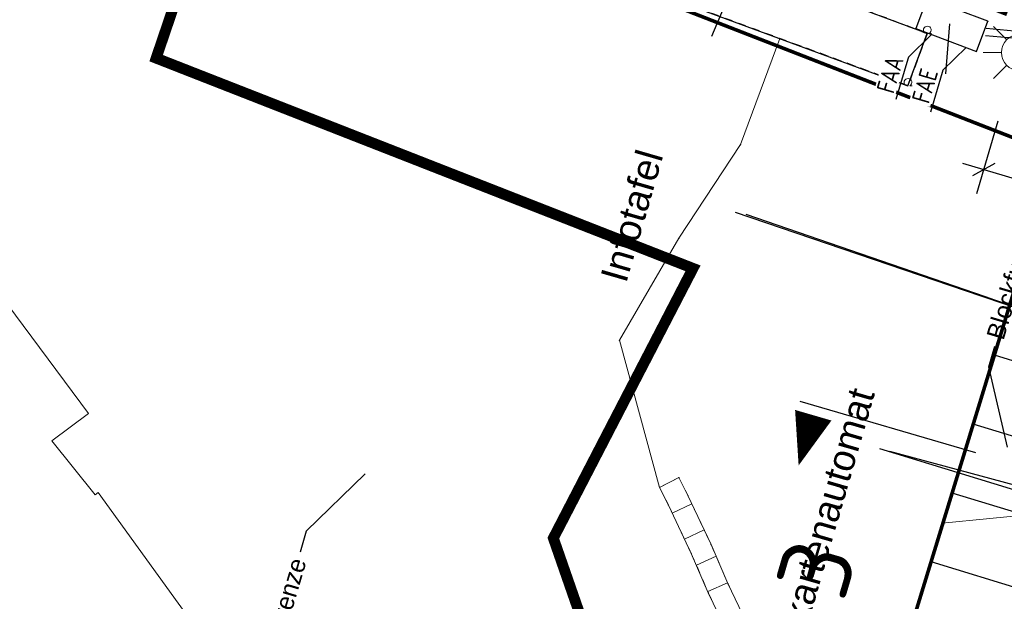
# Model space of a CAD drawing. Header units: millimetres. Extents: x -191 to 81095, y -508122 to 28741.
# Tile 84 of 251: x 4987.27 to 5000.93, y 10023.42 to 10031.49. Entities that reach past the tile are written whole.
import ezdxf
from ezdxf import colors
from ezdxf.entities.mleader import LeaderData, LeaderLine
from ezdxf.math import Vec2, Vec3

# ---------------------------------------------------------------- set-up
doc = ezdxf.new("R2010")
doc.units = ezdxf.units.MM
for name, pattern in [('1', [0]), ('ACAD_ISO10W100', [18, 12, -3, 0, -3]), ('AUSGEZOGEN', [2, 1, 1]), ('DASHED', [19.05, 12.7, -6.35]), ('Marx-Verm$0$1', [0]), ('Marx-Verm$0$15', [0]), ('Marx-Verm$0$2', [0.16, 0.06, -0.1]), ('Marx-Verm$0$4', [0.36, 0.16, -0.2]), ('STRICHPUNKTX2', [50.8, 25.4, -12.7, 0, -12.7]), ('VE22-087 DB - VST Hervest-Dorsten ALK VA2736$0$1', [0]), ('VERDECKT2', [4.7625, 3.175, -1.5875])]:
    doc.linetypes.add(name, pattern=pattern)
doc.layers.get('0').update_dxf_attribs({"color": 251})
doc.layers.add('B.E.P. KTB', color=1, linetype='DASHED', true_color=0xff0000)
for name, color, linetype, lineweight in [('BOESCHUNGEN', 251, '1', 25), ('Marx-Verm$0$BOESCHUNGEN', 251, 'Marx-Verm$0$1', 25), ('Marx-Verm$0$BStrasse-txt', 251, 'Marx-Verm$0$1', 25), ('Marx-Verm$0$BTopogrf', 251, 'Marx-Verm$0$1', 18), ('Marx-Verm$0$L_B-Bstg', 251, 'Marx-Verm$0$1', 18), ('Marx-Verm$0$L_BTopogrf', 251, 'Marx-Verm$0$1', 18), ('Marx-Verm$0$L_Hecke', 251, 'Marx-Verm$0$1', 18), ('Marx-Verm$0$S_B-Bstg', 251, 'Marx-Verm$0$1', 18), ('Marx-Verm$0$S_BStrasse', 251, 'Marx-Verm$0$1', 18), ('Marx-Verm$0$S_BTopogrf', 251, 'Marx-Verm$0$1', 18), ('TTK-P-Text unten', 12, 'Continuous', 25), ('TTK-P-Treppe oben', 12, 'Continuous', 25), ('VE22-087 DB - VST Hervest-Dorsten ALK VA2736$0$AX_Bahnverkehr', 7, 'VE22-087 DB - VST Hervest-Dorsten ALK VA2736$0$1', 18), ('VE22-087 DB - VST Hervest-Dorsten ALK VA2736$0$AX_Flurstueck', 9, 'VE22-087 DB - VST Hervest-Dorsten ALK VA2736$0$1', 18), ('VE22-087 DB - VST Hervest-Dorsten ALK VA2736$0$AX_Gebaeude', 7, 'VE22-087 DB - VST Hervest-Dorsten ALK VA2736$0$1', 18), ('VE22-087 DB - VST Hervest-Dorsten ALK VA2736$0$AX_Gehoelz', 7, 'VE22-087 DB - VST Hervest-Dorsten ALK VA2736$0$1', 18), ('VE22-087 DB - VST Hervest-Dorsten ALK VA2736$0$AX_Gelaendekante', 7, 'VE22-087 DB - VST Hervest-Dorsten ALK VA2736$0$1', 18)]:
    doc.layers.add(name, color=color, linetype=linetype, lineweight=lineweight)
for name, color, linetype in [('TTK-B-Böschung', 251, 'Continuous'), ('TTK-DB-Grenze', 110, 'AUSGEZOGEN'), ('TTK-P-Böschung', 140, 'Continuous'), ('TTK-Schnittlinien', 3, 'Continuous'), ('TTK-Schnittlinien 100', 3, 'Continuous'), ('XREF ALK Kataster', 251, 'Continuous'), ('XREF Nachvermessung', 7, 'Continuous'), ('XYYY_61100---_Allgemeine Ausstattung', 7, 'Continuous')]:
    doc.layers.add(name, color=color, linetype=linetype)
doc.layers.add('TTK-P-Planfeststellungsgrenze 100', color=7, linetype='VERDECKT2', lineweight=50, true_color=0x000000)
doc.styles.add('AKG DIN 6776', font='AKG_DIN67.TTF')
doc.styles.add('iso', font='isocpeur.ttf')
doc.styles.add('ISOCP', font='ISOCP.SHX', dxfattribs={"width": 0.9})
doc.styles.add('Marx-Verm$0$Standard', font='arial.ttf')
doc.dimstyles.new('TTK', dxfattribs={"dimtxt": 2.5, "dimasz": 2.5, "dimexe": 3.5, "dimexo": 0.1, "dimgap": 1, "dimtad": 1, "dimzin": 0, "dimtxsty": 'AKG DIN 6776', "dimblk": 'OBLIQUE', "dimcen": -0.09, "dimdle": 3, "dimclrd": 256, "dimclre": 256, "dimclrt": 256, "dimadec": 3, "dimazin": 0, "dimtfac": 1, "dimtofl": 0, "dimtmove": 0, "dimatfit": 3, "dimldrblk": 'OBLIQUE', "dimfxl": 7, "dimfxlon": 1, "dimtolj": 1, "dimtzin": 0, "dimlwd": -1, "dimlwe": -1, "dimarcsym": 0})

# ---------------------------------------------------------------- blocks, each defined once
blk = doc.blocks.new('VE22-087 DB - VST Hervest-Dorsten ALK VA2736')
at = {"layer": 'VE22-087 DB - VST Hervest-Dorsten ALK VA2736$0$AX_Bahnverkehr', "color": 253, "linetype": 'VE22-087 DB - VST Hervest-Dorsten ALK VA2736$0$1', "lineweight": 13, "ltscale": 0.5, "true_color": 0x999999}
blk.add_polyline3d([(5021.592, 10020.383, 0), (5025.631, 10034.472, 0), (5028.921, 10045.946, 0), (5023.592, 10046.001, 0), (5019.829, 10046.04, 0), (5014.547, 10046.094, 0), (5014.054, 10046.099, 0), (5013.134, 10045.965, 0), (5013.103, 10045.869, 0), (5009.653, 10045.1, 0), (5008.721, 10044.683, 0), (5007.881, 10044.141, 0), (5007.167, 10043.447, 0), (5006.648, 10042.553, 0), (5004.886, 10036.705, 0), (5003.021, 10037.315, 0), (5002.505, 10035.892, 0), (5000.937, 10031.57, 0), (4996.682, 10033.201, 0), (4996.006, 10031.812, 0), (5001.64, 10029.619, 0), (5002.092, 10031.19, 0), (5007.085, 10029.551, 0), (5004.942, 10022.352, 0)], dxfattribs=at)
at = {"layer": 'VE22-087 DB - VST Hervest-Dorsten ALK VA2736$0$AX_Flurstueck', "linetype": 'VE22-087 DB - VST Hervest-Dorsten ALK VA2736$0$1', "lineweight": 13, "ltscale": 0.5}
for points in [[(5028.921, 10045.946, 0), (5023.592, 10046.001, 0), (5019.829, 10046.04, 0), (5014.547, 10046.094, 0), (5014.054, 10046.099, 0), (5013.134, 10045.965, 0), (5013.103, 10045.869, 0), (5009.653, 10045.1, 0), (5008.721, 10044.683, 0), (5007.881, 10044.141, 0), (5007.167, 10043.447, 0), (5006.648, 10042.553, 0), (5004.886, 10036.705, 0), (5004.415, 10035.142, 0), (5002.505, 10035.892, 0), (5000.937, 10031.57, 0), (4996.682, 10033.201, 0), (4996.006, 10031.812, 0), (5001.64, 10029.619, 0), (4996.984, 10014.411, 0), (4995.413, 10009.282, 0), (4990.717, 9993.941, 0)], [(4969.96, 9970.944, 0), (4976.72, 9984.593, 0), (4978.885, 9987.472, 0), (4981.445, 9989.864, 0), (4985.47, 9991.158, 0), (4990.717, 9993.941, 0), (4995.413, 10009.282, 0), (4996.984, 10014.411, 0), (5001.64, 10029.619, 0), (4996.006, 10031.812, 0), (4985.251, 10035.998, 0), (4982.373, 10033.908, 0), (4967.407, 10023.037, 0), (4974.966, 10012.861, 0), (4974.039, 10009.677, 0), (4972.263, 10003.721, 0), (4973.65, 10003.29, 0), (4971.391, 9995.428, 0), (4969.306, 9991.388, 0), (4967.445, 9987.782, 0), (4967.674, 9987.659, 0), (4957.352, 9968.122, 0)]]:
    blk.add_polyline3d(points, dxfattribs=at)
at = {"layer": 'VE22-087 DB - VST Hervest-Dorsten ALK VA2736$0$AX_Gebaeude', "color": 7, "linetype": 'VE22-087 DB - VST Hervest-Dorsten ALK VA2736$0$1', "lineweight": 13, "ltscale": 0.5}
blk.add_polyline3d([(4988.224, 10026.023, 0), (4982.373, 10033.908, 0), (4967.407, 10023.037, 0), (4964.813, 10026.499, 0), (4964.043, 10026.509, 0), (4964.043, 10026.455, 0), (4964, 10023.279, 0), (4968.14, 10017.718, 0), (4968.105, 10017.688, 0), (4970.726, 10014.137, 0), (4970.768, 10014.163, 0), (4972.18, 10012.263, 0), (4975.954, 10011.17, 0), (4973.65, 10003.29, 0), (4971.892, 9997.151, 0), (4985.211, 9993.29, 0), (4992.738, 10018.869, 0), (4988.358, 10024.926, 0), (4988.317, 10024.897, 0), (4987.713, 10025.643, 0)], close=True, dxfattribs=at)
at = {"layer": 'VE22-087 DB - VST Hervest-Dorsten ALK VA2736$0$AX_Gehoelz', "color": 3, "linetype": 'VE22-087 DB - VST Hervest-Dorsten ALK VA2736$0$1', "lineweight": 13, "ltscale": 0.5, "true_color": 0x00ff00}
blk.add_polyline3d([(4990.955, 9973.136, 0), (4993.531, 9982.198, 0), (4997.431, 9995.921, 0), (5000.966, 10008.361, 0), (5004.942, 10022.352, 0), (5007.085, 10029.551, 0), (5002.092, 10031.19, 0), (5001.64, 10029.619, 0), (4996.984, 10014.411, 0), (4995.413, 10009.282, 0), (4990.717, 9993.941, 0), (4985.47, 9991.158, 0), (4981.445, 9989.864, 0), (4978.885, 9987.472, 0), (4976.72, 9984.593, 0), (4969.96, 9970.944, 0)], dxfattribs=at)
at = {"layer": 'VE22-087 DB - VST Hervest-Dorsten ALK VA2736$0$AX_Gelaendekante', "color": 18, "linetype": 'VE22-087 DB - VST Hervest-Dorsten ALK VA2736$0$1', "lineweight": 13, "ltscale": 0.5, "true_color": 0x520000}
for points in [[(5004.691, 10024.955, 0), (5000.065, 10024.502, 0)], [(5000.065, 10024.502, 0), (4996.984, 10014.411, 0), (4995.413, 10009.282, 0), (4990.717, 9993.941, 0), (4985.47, 9991.158, 0), (4981.445, 9989.864, 0), (4978.885, 9987.472, 0), (4976.72, 9984.593, 0), (4969.96, 9970.944, 0), (4968.003, 9943.268, 0), (4963.962, 9931.131, 0), (4960.346, 9919.649, 0), (4958.085, 9912.486, 0), (4955.939, 9905.685, 0), (4956.739, 9904.074, 0)]]:
    blk.add_polyline3d(points, dxfattribs=at)
blk = doc.blocks.new('_OBLIQUE')
at = {"color": 0, "linetype": 'ByBlock'}
blk.add_line((-0.5, -0.5), (0.5, 0.5), dxfattribs=at)
blk = doc.blocks.new('*D1314')
at = {"layer": 'DEFPOINTS', "color": 0}
for p in [(5001.472, 10032.222), (5000.639, 10029.407), (5007.222, 10028.289)]:
    blk.add_point(p, dxfattribs=at)
at = {"layer": 'TTK-P-Treppe oben'}
for p, q in [((5000.838, 10030.078), (5000.54, 10029.071)), ((5007.284, 10027.441), (5000.352, 10029.492)), ((5007.194, 10028.198), (5006.897, 10027.191))]:
    blk.add_line(p, q, dxfattribs=at)
at = {"layer": 'TTK-P-Treppe oben', "xscale": 0.25, "yscale": 0.25, "zscale": 0.25}
for p, rotation in [((5000.639, 10029.407), 163.5187373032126), ((5006.996, 10027.526), 343.5187373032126)]:
    blk.add_blockref('_OBLIQUE', p, dxfattribs=dict(at, rotation=rotation))
at = {"layer": 'TTK-P-Treppe oben', "insert": (5003.748, 10028.233), "char_height": 0.25, "attachment_point": 5, "rotation": 163.5187, "style": 'AKG DIN 6776'}
blk.add_mtext('\\A1;6,63', dxfattribs=at)
blk = doc.blocks.new('_None')
blk = doc.blocks.new('Böschung')
at = {"layer": 'BOESCHUNGEN', "ltscale": 0.2}
for p, q in [((39.148, 8.488, -4.228), (38.758, -0.014, -0.229)), ((36.668, 0.337, -6.109), (36.553, 5.646, -3.664))]:
    blk.add_line(p, q, dxfattribs=at)
blk = doc.blocks.new('Marx-Verm$0$1')
at = {"color": 0}
blk.add_circle((0, 0), 0.5, dxfattribs=at)
blk.add_point((0, 0), dxfattribs=at)
blk = doc.blocks.new('Marx-Verm$0$103')
at = {"color": 0, "linetype": 'Marx-Verm$0$1', "ltscale": 0.2, "flags": 128}
for points in [[(0, 0.25), (0, 0.5)], [(-0.18, 0.18), (-0.36, 0.36)], [(0.18, 0.18), (0.36, 0.36)], [(-0.25, 0), (-0.5, 0)], [(0.25, 0), (0.5, 0)], [(-0.18, -0.18), (-0.36, -0.36)], [(0, -0.25), (0, -0.5)], [(0.188, -0.18), (0.36, -0.36)]]:
    blk.add_lwpolyline(points, dxfattribs=at)
at = {"color": 0, "xscale": 0.5, "yscale": 0.5, "zscale": 0.5}
blk.add_blockref('Marx-Verm$0$1', (0, 0), dxfattribs=at)
blk = doc.blocks.new('Marx-Verm$0$99')
at = {"color": 0}
blk.add_point((0, 0), dxfattribs=at)
blk = doc.blocks.new('Marx-Verm$0$83')
at = {"color": 0}
blk.add_line((0.1415, 0), (0.3, 0), dxfattribs=at)
blk.add_arc((0, 0.23), 0.27, 301.6006, 236.0006, dxfattribs=at)
blk = doc.blocks.new('Marx-Verm')
at = {"layer": 'Marx-Verm$0$BOESCHUNGEN', "ltscale": 0.2}
for p, q in [((2567421.434, 5726883.544, 32.557), (2567429.526, 5726880.907, 36.555)), ((2567428.742, 5726878.755, 36.569), (2567423.484, 5726880.287, 33.12))]:
    blk.add_line(p, q, dxfattribs=at)
at = {"layer": 'Marx-Verm$0$BStrasse-txt', "ltscale": 0.2, "flags": 128}
for points, elevation in [([(2567421.583, 5726887.23), (2567421.076, 5726885.979)], 30.902), ([(2567424.372, 5726886.196), (2567424.329, 5726885.504)], 30.951)]:
    blk.add_lwpolyline(points, dxfattribs=dict(at, elevation=elevation))
at = {"layer": 'Marx-Verm$0$BTopogrf', "linetype": 'Marx-Verm$0$4', "lineweight": 25, "ltscale": 0.2}
for p, q in [((2567424.068, 5726886.061, 30.852), (2567412.124, 5726890.32, 30.77)), ((2567411.857, 5726889.566, 30.77), (2567423.809, 5726885.331, 30.838)), ((2567423.809, 5726885.331, 30.838), (2567424.068, 5726886.061, 30.852))]:
    blk.add_line(p, q, dxfattribs=at)
at = {"layer": 'Marx-Verm$0$L_B-Bstg', "color": 4, "ltscale": 0.2}
for p, q in [((2567423.907, 5726886.128, 30.951), (2567424.062, 5726886.55, 30.951)), ((2567424.062, 5726886.55, 30.951), (2567424.907, 5726886.241, 30.951)), ((2567424.907, 5726886.241, 30.951), (2567424.753, 5726885.819, 30.951)), ((2567424.753, 5726885.819, 30.951), (2567423.907, 5726886.128, 30.951))]:
    blk.add_line(p, q, dxfattribs=at)
at = {"layer": 'Marx-Verm$0$L_BTopogrf', "linetype": 'Marx-Verm$0$15', "ltscale": 0.2}
for p, q in [((2567424.068, 5726886.061, 30.852), (2567424.068, 5726886.061, 32.765)), ((2567423.809, 5726885.331, 30.838), (2567423.809, 5726885.331, 32.765))]:
    blk.add_line(p, q, dxfattribs=at)
at = {"layer": 'Marx-Verm$0$L_BTopogrf', "linetype": 'Marx-Verm$0$1', "ltscale": 0.2}
for p, q in [((2567421.498, 5726884.485, 30.764), (2567422.022, 5726885.964, 30.837)), ((2567420.66, 5726883.174, 30.784), (2567421.498, 5726884.485, 30.764)), ((2567419.852, 5726881.749, 30.801), (2567420.66, 5726883.174, 30.784)), ((2567420.436, 5726879.714, 30.891), (2567419.852, 5726881.749, 30.801)), ((2567420.701, 5726879.855, 31.82), (2567420.436, 5726879.714, 30.891)), ((2567420.83, 5726879.607, 31.82), (2567420.701, 5726879.855, 31.82)), ((2567421.16, 5726878.931, 32.005), (2567420.83, 5726879.607, 31.82)), ((2567421.401, 5726878.393, 32.423), (2567421.16, 5726878.931, 32.005)), ((2567421.66, 5726877.864, 32.623), (2567421.401, 5726878.393, 32.423))]:
    blk.add_line(p, q, dxfattribs=at)
at = {"layer": 'Marx-Verm$0$L_BTopogrf', "linetype": 'Marx-Verm$0$2', "ltscale": 0.2}
for p, q in [((2567420.701, 5726879.855, 31.82), (2567420.436, 5726879.714, 31.82)), ((2567420.702, 5726879.853, 31.82), (2567420.831, 5726879.605, 31.82)), ((2567420.436, 5726879.714, 31.82), (2567420.563, 5726879.47, 31.82)), ((2567420.831, 5726879.605, 31.82), (2567421.16, 5726878.932, 32.005)), ((2567420.563, 5726879.47, 31.82), (2567420.888, 5726878.804, 32.005)), ((2567421.16, 5726878.932, 32.005), (2567421.403, 5726878.388, 32.423)), ((2567420.888, 5726878.804, 32.005), (2567421.131, 5726878.261, 32.423)), ((2567421.403, 5726878.388, 32.423), (2567421.663, 5726877.86, 32.623)), ((2567421.131, 5726878.261, 32.423), (2567421.385, 5726877.745, 32.623))]:
    blk.add_line(p, q, dxfattribs=at)
at = {"layer": 'Marx-Verm$0$L_BTopogrf', "ltscale": 0.2}
for p, q in [((2567420.436, 5726879.714, 31.82), (2567420.702, 5726879.853, 31.82)), ((2567420.436, 5726879.714, 30.691), (2567420.563, 5726879.47, 30.675)), ((2567420.563, 5726879.47, 30.675), (2567420.888, 5726878.804, 30.675)), ((2567420.885, 5726879.494, 31.851), (2567420.616, 5726879.361, 31.851)), ((2567420.792, 5726879.002, 31.95), (2567421.061, 5726879.134, 31.949)), ((2567420.888, 5726878.804, 30.675), (2567421.131, 5726878.261, 30.675)), ((2567421.233, 5726878.769, 32.13), (2567420.96, 5726878.643, 32.129)), ((2567421.124, 5726878.277, 32.41), (2567421.396, 5726878.404, 32.41)), ((2567421.131, 5726878.261, 30.675), (2567421.385, 5726877.745, 30.675))]:
    blk.add_line(p, q, dxfattribs=at)
at = {"layer": 'Marx-Verm$0$L_Hecke', "linetype": 'Marx-Verm$0$15', "lineweight": 25, "ltscale": 0.2}
for p, q in [((2567424.068, 5726886.061, 32.765), (2567412.124, 5726890.32, 32.765)), ((2567411.857, 5726889.566, 32.765), (2567423.809, 5726885.331, 32.765)), ((2567423.809, 5726885.331, 32.765), (2567424.068, 5726886.061, 32.765))]:
    blk.add_line(p, q, dxfattribs=at)
at = {"layer": 'Marx-Verm$0$L_Hecke', "linetype": 'Marx-Verm$0$4', "lineweight": 25, "ltscale": 0.2}
for p, q in [((2567412.124, 5726890.32, 32.765), (2567424.068, 5726886.061, 32.765)), ((2567423.809, 5726885.331, 32.765), (2567411.857, 5726889.566, 32.765)), ((2567423.809, 5726885.331, 32.765), (2567424.068, 5726886.061, 32.765)), ((2567424.068, 5726886.061, 32.765), (2567423.809, 5726885.331, 32.765))]:
    blk.add_line(p, q, dxfattribs=at)
at = {"layer": 'Marx-Verm$0$S_B-Bstg'}
for p, xscale, yscale, zscale, rotation in [((2567424.907, 5726886.241, 30.951), 0.2, 0.2, 0.2, 0.7647499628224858), ((2567423.907, 5726886.128, 30.951), 0.2, 0.2, 0.2, 0.7647499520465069), ((2567424.753, 5726885.819, 30.951), 0.2000000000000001, 0.2000000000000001, 0.2000000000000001, 0.7647499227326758)]:
    blk.add_blockref('Marx-Verm$0$99', p, dxfattribs=dict(at, xscale=xscale, yscale=yscale, zscale=zscale, rotation=rotation))
at = {"layer": 'Marx-Verm$0$S_BStrasse', "rotation": 0.7647499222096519}
blk.add_blockref('Marx-Verm$0$103', (2567425.348, 5726885.813, 30.832), dxfattribs=at)
at = {"layer": 'Marx-Verm$0$S_BTopogrf'}
for name, p, xscale, yscale, zscale, rotation in [('Marx-Verm$0$83', (2567424.068, 5726886.061, 32.765), 0.2, 0.2, 0.2, 0.764749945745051), ('Marx-Verm$0$83', (2567424.068, 5726886.061, 30.852), 0.2, 0.2, 0.2, 0.764749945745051), ('Marx-Verm$0$99', (2567422.022, 5726885.964, 30.837), 0.2, 0.2, 0.2, 0.7647499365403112), ('Marx-Verm$0$83', (2567423.809, 5726885.331, 32.765), 0.2, 0.2, 0.2, 0.7647498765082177), ('Marx-Verm$0$83', (2567423.809, 5726885.331, 30.838), 0.2, 0.2, 0.2, 0.7647498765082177), ('Marx-Verm$0$99', (2567421.498, 5726884.485, 30.764), 0.2000000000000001, 0.2000000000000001, 0.2000000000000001, 0.7647497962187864), ('Marx-Verm$0$99', (2567420.66, 5726883.174, 30.784), 0.2, 0.2, 0.2, 0.7647496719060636), ('Marx-Verm$0$99', (2567419.852, 5726881.749, 30.801), 0.2000000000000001, 0.2000000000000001, 0.2000000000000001, 0.7647495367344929), ('Marx-Verm$0$99', (2567420.701, 5726879.855, 31.82), 0.1999999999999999, 0.1999999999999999, 0.1999999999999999, 0.7647493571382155), ('Marx-Verm$0$99', (2567420.701, 5726879.855, 31.82), 0.1999999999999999, 0.1999999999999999, 0.1999999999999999, 0.7647493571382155), ('Marx-Verm$0$99', (2567420.702, 5726879.853, 31.82), 0.1999999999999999, 0.1999999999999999, 0.1999999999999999, 0.7647493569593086), ('Marx-Verm$0$99', (2567420.436, 5726879.714, 31.82), 0.2, 0.2, 0.2, 0.7647493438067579), ('Marx-Verm$0$99', (2567420.436, 5726879.714, 30.691), 0.2, 0.2, 0.2, 0.7647493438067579), ('Marx-Verm$0$99', (2567420.436, 5726879.714, 30.891), 0.2, 0.2, 0.2, 0.7647493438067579), ('Marx-Verm$0$99', (2567420.83, 5726879.607, 31.82), 0.2, 0.2, 0.2, 0.7647493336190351), ('Marx-Verm$0$99', (2567420.831, 5726879.605, 31.82), 0.2, 0.2, 0.2, 0.7647493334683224), ('Marx-Verm$0$99', (2567420.563, 5726879.47, 31.82), 0.2, 0.2, 0.2, 0.7647493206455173), ('Marx-Verm$0$99', (2567420.563, 5726879.47, 30.675), 0.2, 0.2, 0.2, 0.7647493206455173), ('Marx-Verm$0$99', (2567421.16, 5726878.932, 32.005), 0.2, 0.2, 0.2, 0.7647492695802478), ('Marx-Verm$0$99', (2567421.16, 5726878.931, 32.005), 0.2, 0.2, 0.2, 0.7647492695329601), ('Marx-Verm$0$99', (2567420.888, 5726878.804, 32.005), 0.2, 0.2, 0.2, 0.7647492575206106), ('Marx-Verm$0$99', (2567420.888, 5726878.804, 30.675), 0.2, 0.2, 0.2, 0.7647492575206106), ('Marx-Verm$0$99', (2567421.401, 5726878.393, 32.423), 0.2, 0.2, 0.2, 0.764749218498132), ('Marx-Verm$0$99', (2567421.403, 5726878.388, 32.423), 0.2, 0.2, 0.2, 0.7647492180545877), ('Marx-Verm$0$99', (2567421.131, 5726878.261, 32.423), 0.2, 0.2, 0.2, 0.7647492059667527), ('Marx-Verm$0$99', (2567421.131, 5726878.261, 30.675), 0.2, 0.2, 0.2, 0.7647492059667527)]:
    blk.add_blockref(name, p, dxfattribs=dict(at, xscale=xscale, yscale=yscale, zscale=zscale, rotation=rotation))
at = {"layer": 'Marx-Verm$0$BStrasse-txt', "char_height": 0.375, "attachment_point": 1, "rotation": 74.5699, "style": 'Marx-Verm$0$Standard'}
for s, insert in [('Infotafel', (2567419.574, 5726882.628, 30.902)), ('Fahrkartenautomat', (2567421.868, 5726876.892, 30.951))]:
    blk.add_mtext(s, dxfattribs=dict(at, insert=insert))

msp = doc.modelspace()

# ---------------------------------------------------------------- block references
at = {"layer": 'XREF ALK Kataster', "color": 251}
msp.add_blockref('VE22-087 DB - VST Hervest-Dorsten ALK VA2736', (0, 0), dxfattribs=at)

# ---------------------------------------------------------------- next in the draw order: linework, layer by layer
at = {"layer": 'B.E.P. KTB', "color": 4, "ltscale": 0.3, "elevation": 30.951}
for points in [[(5000.663, 10031.268), (5001.197, 10031.22), (5001.805, 10031.847), (5002.809, 10035.277), (5004.394, 10036.774)], [(5000.672, 10031.368), (5001.158, 10031.324), (5001.716, 10031.899), (5002.721, 10035.331), (5004.286, 10036.809)]]:
    msp.add_lwpolyline(points, dxfattribs=at)
at = {"layer": 'TTK-P-Böschung', "color": 251}
for p, q in [((5005.816, 10025.293), (5000.788, 10026.832)), ((5005.535, 10024.333), (5000.495, 10025.876)), ((5005.248, 10023.376), (5000.202, 10024.92)), ((5004.963, 10022.417), (4999.909, 10023.964))]:
    msp.add_line(p, q, dxfattribs=at)
at = {"layer": 'TTK-Schnittlinien 100', "color": 251, "linetype": 'ByBlock', "ltscale": 0.03}
msp.add_lwpolyline([(4998.276, 10026, 0.525, 0, 0), (4998.073, 10025.303, 0, 0, 0)], format="xyseb", dxfattribs=at)

# ---------------------------------------------------------------- next in the draw order: texts
at = {"layer": 'TTK-Schnittlinien', "color": 251, "linetype": 'STRICHPUNKTX2', "ltscale": 0.03, "style": 'iso'}
msp.add_text('3', height=1, rotation=73.6539, dxfattribs=at).set_placement((4998.701, 10023.389, 33.561))

# ---------------------------------------------------------------- next in the draw order: dimensions: what is measured, and where the dimension line sits
at = {"layer": 'TTK-P-Treppe oben', "color": 251}
dim = msp.add_linear_dim(base=(5000.639, 10029.407), p1=(5007.222, 10028.289), p2=(5001.472, 10032.222), angle=163.5187, dimstyle='TTK', override={"dimscale": 0, "dimdec": 2}, dxfattribs=at)
dim.commit()
dim.dimension.update_dxf_attribs({"geometry": '*D1314', "text_midpoint": (5003.748, 10028.233)})

# ---------------------------------------------------------------- next in the draw order: leaders
at = {"layer": 'TTK-P-Text unten', "color": 251}
ml = msp.add_multileader_mtext('Standard', dxfattribs=at)
ml.set_content('\\A1;Blockfuge', color=256, style='AKG DIN 6776')
ml.set_leader_properties(color=251)
ml.set_arrow_properties(name='NONE')
ml.build(insert=Vec2(0, 0))
ml.multileader.update_dxf_attribs({"dogleg_length": 3, "arrow_head_size": 0.3, "scale": 0.1})
ctx = ml.context
ctx.base_point, ctx.scale, ctx.char_height, ctx.arrow_head_size, ctx.landing_gap_size, ctx.plane_origin, ctx.plane_x_axis, ctx.plane_y_axis = Vec3(5000.8, 10026.959), 0.1, 0.25, 0.3, 0.1, Vec3(5000.971, 10025.558), Vec3(0.283702, 0.958913), Vec3(-0.958913, 0.283702)
notes = []
notes.append((ctx, [(0, (1, 1, 0), (5000.711, 10026.672), (0.283702, 0.958913), 0.3, [(0, [(5000.971, 10025.558)], 0, [])])]))
ctx.mtext.insert, ctx.mtext.text_direction, ctx.mtext.rotation, ctx.mtext.flow_direction = Vec3(5000.674, 10027.1), Vec3(0.283702, 0.958913), 1.283144, 5
ctx.mtext.has_bg_fill, ctx.mtext.bg_color, ctx.mtext.bg_scale_factor, ctx.mtext.bg_transparency, ctx.mtext.use_window_bg_color = 1, -1027028792, 1.5, 0, 1
for ctx, leaders in notes:
    for number, flags, end, landing, length, lines in leaders:
        leader = LeaderData()
        leader.index, (leader.has_last_leader_line, leader.has_dogleg_vector, leader.attachment_direction) = number, flags
        leader.last_leader_point, leader.dogleg_vector, leader.dogleg_length = Vec3(end), Vec3(landing), length
        for number, points, colour, breaks in lines:
            line = LeaderLine()
            line.index, line.vertices, line.color, line.breaks = number, Vec3.list(points), colors.encode_raw_color(colour), breaks
            leader.lines.append(line)
        ctx.leaders.append(leader)

# ---------------------------------------------------------------- next in the draw order: linework, layer by layer
at = {"layer": 'TTK-DB-Grenze', "color": 251, "const_width": 0.05}
msp.add_lwpolyline([(5042.846, 10045.804), (5013.851, 10046.122), (5009.654, 10045.102), (5007.169, 10043.449), (5006.72, 10042.514), (5004.604, 10036.158), (5002.764, 10036.604), (5000.938, 10031.571), (4996.739, 10033.18), (4996.007, 10031.813), (5001.641, 10029.62), (4990.718, 9993.94), (4984.092, 9990.71), (4981.017, 9989.392), (4978.885, 9987.471), (4976.72, 9984.592), (4969.959, 9970.942), (4968.003, 9943.264), (4963.962, 9931.127), (4950.021, 9850.135), (4938.687, 9799.641, 0.535789), (4943.835, 9790.959), (4974.558, 9795.909)], format="xyb", dxfattribs=at)
at = {"layer": 'TTK-P-Planfeststellungsgrenze 100', "color": 251, "ltscale": 2, "const_width": 0.15, "flags": 128}
msp.add_lwpolyline([(4968.094, 9794.463), (4968.094, 9794.463), (4973.036, 9813.205), (5011.093, 9926.649), (5036.611, 10010.672), (5046.106, 10041.346), (5049.146, 10040.049), (5053.692, 10040.845), (5057.785, 10049.418), (5068.793, 10053.109), (5111.953, 10052.501), (5130.957, 10053.343), (5140.45, 10034.472), (5155.641, 10043.774), (5148.26, 10059.136), (5175.542, 10069.356), (5165.909, 10097.601), (5148.226, 10095.355), (5135.588, 10095.855), (5135.559, 10098.457), (5128.48, 10098.382), (5128.34, 10093.819), (5110.716, 10089.986), (5085.478, 10089.418), (5085.012, 10094.318), (5077.205, 10093.731), (5061.748, 10061.335), (5017.113, 10061.358), (5015.555, 10055.788), (5008.307, 10055.769), (5008.349, 10050.615), (4997.136, 10050.503), (4997.215, 10047.316), (4994.03, 10047.268), (4992.305, 10047.753), (4989.034, 10036.825), (4980.865, 10040.773), (4979.48, 10038.145), (4989.931, 10033.218), (4989.162, 10030.954), (4996.608, 10028.038), (4994.671, 10024.295), (4995.634, 10021.526), (4996.282, 10020.129), (4996.599, 10018.566), (4997.624, 10018.205), (4990.303, 9994.294), (4983.884, 9991.165), (4980.744, 9989.818), (4978.515, 9987.81), (4976.292, 9984.855), (4969.467, 9971.076), (4967.508, 9943.363), (4963.475, 9931.249), (4949.53, 9850.232), (4938.211, 9799.805, 0.535585), (4943.863, 9790.457)], format="xyb", close=True, dxfattribs=at)
at = {"layer": 'TTK-Schnittlinien 100', "color": 251, "linetype": 'ACAD_ISO10W100', "ltscale": 0.5}
msp.add_line((5026.733, 10017.808), (4998.093, 10026.19), dxfattribs=at)

# ---------------------------------------------------------------- next in the draw order: block references
at = {"layer": 'TTK-B-Böschung', "color": 251, "rotation": 73.65584438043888}
msp.add_blockref('Böschung', (4994.468, 9988.833, 6.109), dxfattribs=at)
at = {"layer": 'XREF Nachvermessung', "color": 251, "rotation": 359.2603692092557}
msp.add_blockref('Marx-Verm', (-2636136.569, -5683235.662), dxfattribs=at)

# ---------------------------------------------------------------- next in the draw order: leaders
at = {"layer": 'TTK-DB-Grenze', "color": 251}
ml = msp.add_multileader_mtext('Standard', dxfattribs=at)
ml.set_content('\\A1;DB Grenze', color=256, style='AKG DIN 6776')
ml.set_leader_properties(color=251)
ml.set_arrow_properties(name='NONE')
ml.build(insert=Vec2(0, 0))
ml.multileader.update_dxf_attribs({"dogleg_length": 3, "arrow_head_size": 0.3, "scale": 0.1})
ctx = ml.context
ctx.base_point, ctx.scale, ctx.char_height, ctx.arrow_head_size, ctx.landing_gap_size, ctx.plane_origin, ctx.plane_x_axis, ctx.plane_y_axis = Vec3(4990.45, 10021.707), 0.1, 0.25, 0.3, 0.1, Vec3(4992.063, 10025.185), Vec3(0.283702, 0.958913), Vec3(-0.958913, 0.283702)
ctx.text_align_type = 2
notes = []
notes.append((ctx, [(0, (1, 1, 0), (4991.243, 10024.39), (-0.283702, -0.958913), 0.3, [(0, [(4992.063, 10025.185)], 0, [])])]))
ctx.mtext.insert, ctx.mtext.text_direction, ctx.mtext.rotation, ctx.mtext.alignment, ctx.mtext.flow_direction = Vec3(4991.01, 10024.042), Vec3(0.283702, 0.958913), 1.283144, 3, 5
ctx.mtext.has_bg_fill, ctx.mtext.bg_color, ctx.mtext.bg_scale_factor, ctx.mtext.bg_transparency, ctx.mtext.use_window_bg_color = 1, -1027028792, 1.5, 0, 1
at = {"layer": 'XYYY_61100---_Allgemeine Ausstattung', "color": 10}
ml = msp.add_multileader_mtext('Standard', dxfattribs=at)
ml.set_content('FAA', color=256, style='ISOCP')
ml.set_leader_properties()
ml.set_arrow_properties(name='NONE')
ml.build(insert=Vec2(0, 0))
ml.multileader.update_dxf_attribs({"text_left_attachment_type": 5, "text_right_attachment_type": 5, "dogleg_length": 0.0313, "arrow_head_size": 0.09})
ctx = ml.context
ctx.base_point, ctx.char_height, ctx.arrow_head_size, ctx.landing_gap_size, ctx.plane_origin, ctx.plane_x_axis, ctx.plane_y_axis = Vec3(4999.429, 10030.403, 32.765), 0.25, 0.09, 0.0313, Vec3(4999.558, 10031.294, 32.765), Vec3(0.280886, 0.959741), Vec3(-0.959741, 0.280886)
ctx.left_attachment, ctx.right_attachment = 5, 5
notes.append((ctx, [(0, (1, 1, 0), (4999.595, 10030.968, 32.765), (-0.280886, -0.959741), 0.0313, [(0, [(4999.918, 10031.282, 32.765)], 0, [])])]))
ctx.mtext.insert, ctx.mtext.text_direction, ctx.mtext.rotation, ctx.mtext.flow_direction = Vec3(4999.15, 10030.518, 32.765), Vec3(0.280886, 0.959741), 5.040055, 5
ctx.mtext.has_bg_fill, ctx.mtext.bg_color, ctx.mtext.bg_scale_factor, ctx.mtext.bg_transparency, ctx.mtext.use_window_bg_color = 1, -1073741824, 1.1, 0, 1
for ctx, leaders in notes:
    for number, flags, end, landing, length, lines in leaders:
        leader = LeaderData()
        leader.index, (leader.has_last_leader_line, leader.has_dogleg_vector, leader.attachment_direction) = number, flags
        leader.last_leader_point, leader.dogleg_vector, leader.dogleg_length = Vec3(end), Vec3(landing), length
        for number, points, colour, breaks in lines:
            line = LeaderLine()
            line.index, line.vertices, line.color, line.breaks = number, Vec3.list(points), colors.encode_raw_color(colour), breaks
            leader.lines.append(line)
        ctx.leaders.append(leader)

# ---------------------------------------------------------------- next in the draw order: linework, layer by layer
at = {"layer": 'XYYY_61100---_Allgemeine Ausstattung', "elevation": 30.951}
msp.add_lwpolyline([(4999.858, 10031.787), (4999.698, 10031.366), (5000.539, 10031.046), (5000.697, 10031.468)], close=True, dxfattribs=at)

# ---------------------------------------------------------------- next in the draw order: leaders
at = {"layer": 'XYYY_61100---_Allgemeine Ausstattung', "color": 10}
ml = msp.add_multileader_mtext('Standard', dxfattribs=at)
ml.set_content('FAE', color=256, style='ISOCP')
ml.set_leader_properties()
ml.set_arrow_properties(name='NONE')
ml.build(insert=Vec2(0, 0))
ml.multileader.update_dxf_attribs({"text_left_attachment_type": 5, "text_right_attachment_type": 5, "dogleg_length": 0.0313, "arrow_head_size": 0.09})
ctx = ml.context
ctx.base_point, ctx.char_height, ctx.arrow_head_size, ctx.landing_gap_size, ctx.plane_origin, ctx.plane_x_axis, ctx.plane_y_axis = Vec3(4999.919, 10030.265, 30.951), 0.25, 0.09, 0.0313, Vec3(5000.035, 10031.113, 30.951), Vec3(0.280886, 0.959741), Vec3(-0.959741, 0.280886)
ctx.left_attachment, ctx.right_attachment = 5, 5
notes = []
notes.append((ctx, [(0, (1, 1, 0), (5000.071, 10030.787, 30.951), (-0.280886, -0.959741), 0.0313, [(0, [(5000.395, 10031.101, 30.951)], 0, [])])]))
ctx.mtext.insert, ctx.mtext.text_direction, ctx.mtext.rotation, ctx.mtext.flow_direction = Vec3(4999.639, 10030.379, 30.951), Vec3(0.280886, 0.959741), 5.040055, 5
ctx.mtext.has_bg_fill, ctx.mtext.bg_color, ctx.mtext.bg_scale_factor, ctx.mtext.bg_transparency, ctx.mtext.use_window_bg_color = 1, -1073741824, 1.1, 0, 1
for ctx, leaders in notes:
    for number, flags, end, landing, length, lines in leaders:
        leader = LeaderData()
        leader.index, (leader.has_last_leader_line, leader.has_dogleg_vector, leader.attachment_direction) = number, flags
        leader.last_leader_point, leader.dogleg_vector, leader.dogleg_length = Vec3(end), Vec3(landing), length
        for number, points, colour, breaks in lines:
            line = LeaderLine()
            line.index, line.vertices, line.color, line.breaks = number, Vec3.list(points), colors.encode_raw_color(colour), breaks
            leader.lines.append(line)
        ctx.leaders.append(leader)

doc.saveas('drawing.dxf')
